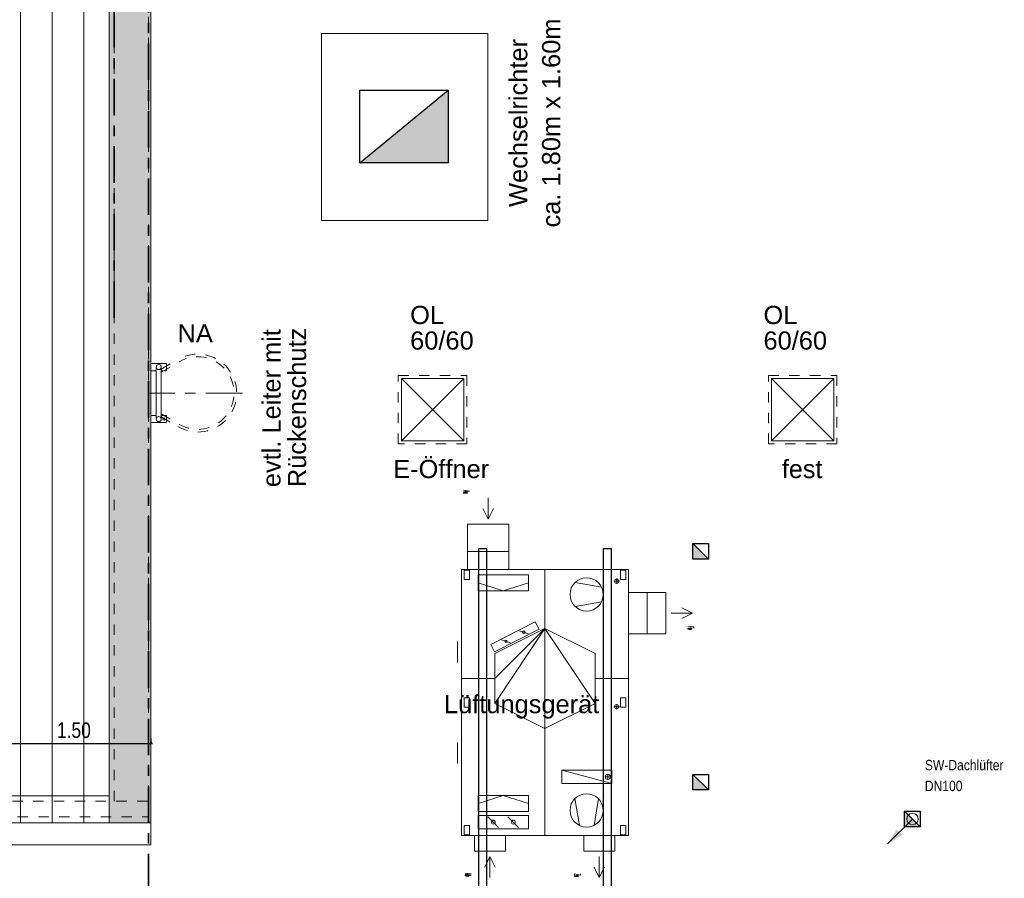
# Model space of a CAD drawing. Header units: metres. Extents: x 1308.3 to 1399.2, y -42.5 to -7.5.
# Tile 17 of 22: x 1360.2 to 1369.7, y -30.9 to -22.6. Entities that reach past the tile are written whole.
import ezdxf

# ---------------------------------------------------------------- set-up
doc = ezdxf.new("R2010")
doc.units = ezdxf.units.M
doc.header["$PDMODE"] = 65
for name, pattern in [('AUSGEZOGEN', [0]), ('PUNKT2_S9', [0.0015, 0, -0.0015]), ('STRICHPUNKT2_S5', [0.5, 0.35, -0.05, 0.05, -0.05]), ('VERDECKT2_S2', [0.15, 0.1, -0.05])]:
    doc.linetypes.add(name, pattern=pattern)
for name, color, linetype, lineweight in [('XR$2$Achsen', 4, 'AUSGEZOGEN', 13), ('XR$2$Ansicht', 1, 'AUSGEZOGEN', 50), ('XR$2$Dach', 3, 'AUSGEZOGEN', 18), ('XR$2$S_SW', 7, 'AUSGEZOGEN', 13), ('XR$2$Text 1_100', 3, 'AUSGEZOGEN', 18), ('XR$2$Treppe', 4, 'AUSGEZOGEN', 13), ('XR$2$Türen', 3, 'AUSGEZOGEN', 18), ('XR$2$ZR_Lüftung', 75, 'AUSGEZOGEN', 13), ('XR$2$ZR_Lüftung_AU-FO', 96, 'AUSGEZOGEN', 13), ('XR$3$Dach', 3, 'AUSGEZOGEN', 18), ('XR$3$Möblierung', 4, 'AUSGEZOGEN', 13), ('XR$3$Text 1_100', 3, 'AUSGEZOGEN', 18), ('XR$4$Ansicht', 1, 'AUSGEZOGEN', 50), ('XR$4$Möblierung', 4, 'AUSGEZOGEN', 13), ('XR$5$Türen', 3, 'AUSGEZOGEN', 18), ('XR$6$Maßlinie 1_50', 7, 'AUSGEZOGEN', 25), ('XR$7$ANSCHLUSSSTUTZEN', 7, 'AUSGEZOGEN', 13), ('XR$7$BESCHREIBUNGEN', 7, 'AUSGEZOGEN', 13), ('XR$7$DETAILS', 7, 'AUSGEZOGEN', 13), ('XR$7$EIGENE_EINRICHTUNG', 7, 'AUSGEZOGEN', 13), ('XR$7$ZR_Lüftung', 75, 'AUSGEZOGEN', 13), ('XR$7$ZR_Lüftung_AU-FO', 96, 'AUSGEZOGEN', 13), ('XR$7$ZR_Objekte_1', 30, 'AUSGEZOGEN', 13)]:
    doc.layers.add(name, color=color, linetype=linetype, lineweight=lineweight)
doc.styles.add('ARIAL', font='arial.ttf')
doc.styles.add('TXT', font='txt_____.ttf')
doc.dimstyles.new('DIMSTYLE_7', dxfattribs={"dimtxt": 0.15, "dimasz": 0.03, "dimexe": 0, "dimexo": 0, "dimgap": 0.075, "dimtad": 2, "dimrnd": 0.005, "dimzin": 4, "dimdsep": 46, "dimtxsty": 'ARIAL', "dimblk1": 'ALL_ML_STRICH', "dimblk2": 'ALL_ML_STRICH', "dimsah": 1, "dimcen": 0, "dimclrd": 3, "dimclre": 3, "dimclrt": 3, "dimadec": 0, "dimazin": 0, "dimtfac": 1, "dimtdec": 0, "dimtix": 1, "dimtmove": 2, "dimatfit": 3, "dimfxl": 0, "dimtzin": 0, "dimlwd": 0, "dimlwe": 25, "dimarcsym": 0})

# ---------------------------------------------------------------- blocks, each defined once
blk = doc.blocks.new('A$C26BD3784')
at = {"layer": 'XR$2$S_SW', "transparency": 33554687}
blk.add_hatch(color=7, dxfattribs=at).paths.add_polyline_path([(-0.00383, 0.00003), (-0.00613, -0.00359), (-0.00243, -0.00143)])
blk.add_line((-0.00002, 0.00252), (-0.00613, -0.00359), dxfattribs=at)
blk.add_circle((-0.00002, 0.00252), 0.0014, dxfattribs=at)
blk = doc.blocks.new('ALL_ML_STRICH')
at = {"color": 0, "linetype": 'ByBlock', "lineweight": -2}
for p, q in [((-1, 0), (0.5, 0)), ((-0.3, -0.3), (0.3, 0.3)), ((0, -0.5), (0, 0.5))]:
    blk.add_line(p, q, dxfattribs=at)
blk = doc.blocks.new('*D159')
at = {"layer": 'DEFPOINTS', "color": 3, "linetype": 'AUSGEZOGEN', "lineweight": 25, "transparency": 33554687}
for p in [(1360.0033, -28.8282), (1361.5033, -29.082), (1360.0033, -29.5643)]:
    blk.add_point(p, dxfattribs=at)
at = {"layer": 'XR$6$Maßlinie 1_50', "color": 3, "linetype": 'AUSGEZOGEN', "lineweight": -2, "transparency": 33554687}
for p, q in [((1360.0033, -29.5143), (1360.0033, -29.5643)), ((1361.5033, -29.5143), (1361.5033, -29.5643)), ((1360.0033, -29.5643), (1361.5033, -29.5643))]:
    blk.add_line(p, q, dxfattribs=at)
at = {"layer": 'XR$6$Maßlinie 1_50', "color": 3, "linetype": 'AUSGEZOGEN', "lineweight": 25, "transparency": 33554687, "xscale": 0.03000000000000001, "yscale": 0.03000000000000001, "zscale": 0.03000000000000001, "rotation": 180}
blk.add_blockref('ALL_ML_STRICH', (1360.0033, -29.5643), dxfattribs=at)
at = {"layer": 'XR$6$Maßlinie 1_50', "color": 3, "linetype": 'AUSGEZOGEN', "lineweight": 25, "transparency": 33554687, "xscale": 0.03000000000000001, "yscale": 0.03000000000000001, "zscale": 0.03000000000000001}
blk.add_blockref('ALL_ML_STRICH', (1361.5033, -29.5643), dxfattribs=at)
at = {"layer": 'XR$6$Maßlinie 1_50', "color": 3, "linetype": 'AUSGEZOGEN', "lineweight": 25, "transparency": 33554687, "insert": (1360.7622, -29.4367), "char_height": 0.15, "width": 0.48, "attachment_point": 5, "style": 'ARIAL'}
blk.add_mtext('\\W0.80;\\A1;{\\A1;{1.50\\H0.099000;\\S^ ;}}', dxfattribs=at)
blk = doc.blocks.new('GERAT_2-25929-338452_M')
at = {"layer": 'XR$7$ANSCHLUSSSTUTZEN', "transparency": 33554687}
for p, q in [((5.588, 40.767), (5.588, 49.911)), ((5.588, 49.911), (15.748, 49.911)), ((15.748, 40.767), (15.748, 49.911)), ((5.588, 40.767), (5.588, 45.339)), ((15.748, 40.767), (15.748, 45.339)), ((0, 11.557), (-4.4196, 11.557)), ((0, 1.397), (-4.4196, 1.397))]:
    blk.add_line(p, q, dxfattribs=at)
for points in [[(5.588, 40.767), (5.588, 49.911), (5.588, 45.339)], [(5.588, 40.767), (5.588, 49.911), (15.748, 49.911), (15.748, 40.767)], [(5.588, 49.911), (5.588, 45.339), (15.748, 45.339), (15.748, 49.911)], [(15.748, 40.767), (15.748, 49.911), (15.748, 45.339)], [(5.588, 45.339), (5.588, 40.767), (15.748, 40.767), (15.748, 45.339)], [(65.024, 37.465), (68.834, 37.465), (68.834, 29.845), (65.024, 29.845)], [(0, 11.557), (-4.4196, 11.557), (-11.049, 11.557)], [(-4.4196, 1.397), (-11.049, 1.397), (-11.049, 11.557), (-4.4196, 11.557)], [(-11.049, 1.397), (0, 1.397), (0, 11.557), (-11.049, 11.557)], [(65.024, 10.7442), (68.834, 10.7442), (68.834, 3.1242), (65.024, 3.1242)], [(0, 1.397), (-4.4196, 1.397), (-11.049, 1.397)]]:
    blk.add_3dface(points, dxfattribs=at)
at = {"layer": 'XR$7$DETAILS', "transparency": 33554687}
for p, q in [((26.6446, 40.767), (26.6446, 32.6136)), ((49.0728, 24.4602), (52.324, 36.6776)), ((50.6984, 35.2552), (50.6984, 36.1696)), ((3.2004, 27.7114), (4.318, 34.2392)), ((9.017, 27.7114), (7.8994, 34.2392)), ((50.2412, 35.7124), (51.1556, 35.7124)), ((56.0324, 33.4772), (62.5602, 32.3596)), ((56.0324, 27.6606), (62.5602, 28.7782)), ((0, 20.3708), (14.4272, 20.3708)), ((65.024, 20.3708), (38.8874, 20.3708)), ((3.2512, 16.3068), (5.1816, 10.1854)), ((14.986, 14.1224), (15.6972, 16.3068)), ((57.2008, 16.3068), (55.2704, 10.1854)), ((60.452, 11.3284), (63.0682, 13.9192)), ((3.2512, 4.064), (5.1816, 10.1854)), ((17.2212, 9.7536), (17.9324, 11.938)), ((57.2008, 4.064), (55.2704, 10.1854)), ((26.6446, 0), (26.6446, 8.1534)), ((60.452, 6.4262), (63.0682, 9.0424))]:
    blk.add_line(p, q, dxfattribs=at)
for centre, radius in [((50.6984, 35.7124), 0.635), ((6.096, 30.5562), 4.064), ((58.9026, 30.5562), 4.064), ((15.3416, 15.2146), 0.3048), ((61.7728, 12.6238), 0.4826), ((17.5768, 10.8458), 0.3048), ((61.7728, 7.7216), 0.4826)]:
    blk.add_circle(centre, radius, dxfattribs=at)
for points in [[(49.0728, 24.4602), (49.0728, 36.6776), (52.324, 36.6776), (52.324, 24.4602)], [(14.4272, 20.3708), (20.5232, 32.6136), (32.766, 32.6136)], [(14.4272, 20.3708), (32.766, 32.6136), (38.8874, 20.3708)], [(14.4272, 20.3708), (38.8874, 20.3708), (32.766, 8.1534)], [(14.4272, 20.3708), (32.766, 8.1534), (26.6446, 8.1534)], [(14.4272, 20.3708), (26.6446, 8.1534), (20.5232, 8.1534)], [(18.3134, 7.112), (12.7762, 18.0086), (14.5796, 18.9484), (20.1422, 8.0518)], [(1.2954, 4.064), (1.2954, 16.3068), (5.1816, 16.3068), (5.1816, 4.064)], [(59.1566, 16.3068), (59.1566, 4.064), (55.2704, 4.064), (55.2704, 16.3068)], [(60.1472, 4.064), (60.1472, 16.3068), (63.3984, 16.3068), (63.3984, 4.064)]]:
    blk.add_3dface(points, dxfattribs=at)
at = {"layer": 'XR$7$EIGENE_EINRICHTUNG', "transparency": 33554687}
for p, q in [((10.668, 56.4134), (9.3726, 53.8226)), ((10.668, 51.2318), (10.668, 56.4134)), ((10.668, 56.4134), (11.9634, 53.8226)), ((0, 0), (0, 40.767)), ((0, 40.767), (65.024, 40.767)), ((2.8702, 37.2364), (2.8702, 38.5572)), ((33.5534, 37.2364), (33.5534, 38.5572)), ((65.024, 40.767), (65.024, 0)), ((2.2098, 37.8968), (3.5306, 37.8968)), ((32.893, 37.8968), (34.2138, 37.8968)), ((75.3364, 33.655), (72.7456, 34.9504)), ((70.1548, 33.655), (75.3364, 33.655)), ((75.3364, 33.655), (72.7456, 32.3596)), ((-12.319, 6.477), (-14.9098, 7.7724)), ((70.1548, 6.9342), (72.7456, 8.2296)), ((-12.319, 6.477), (-17.5006, 6.477)), ((-12.319, 6.477), (-14.9098, 5.1816)), ((70.1548, 6.9342), (75.3364, 6.9342)), ((70.1548, 6.9342), (72.7456, 5.6388)), ((0, 0), (65.024, 0)), ((17.6276, -1.016), (22.7076, -1.016)), ((42.3164, -1.016), (47.3964, -1.016))]:
    blk.add_line(p, q, dxfattribs=at)
for centre in [(2.8702, 37.8968), (33.5534, 37.8968)]:
    blk.add_circle(centre, 0.508, dxfattribs=at)
for points in [[(0, 0), (0, 40.767), (65.024, 40.767), (65.024, 0)], [(0, 0), (0, 40.767), (65.024, 40.767), (65.024, 0)], [(0.127, 38.862), (0.127, 40.132), (2.413, 40.132), (2.413, 38.862)], [(31.369, 38.862), (31.369, 40.132), (33.655, 40.132), (33.655, 38.862)], [(62.611, 38.862), (62.611, 40.132), (64.897, 40.132), (64.897, 38.862)], [(0.127, 0.635), (0.127, 1.905), (2.413, 1.905), (2.413, 0.635)], [(31.369, 0.635), (31.369, 1.905), (33.655, 1.905), (33.655, 0.635)], [(62.611, 0.635), (62.611, 1.905), (64.897, 1.905), (64.897, 0.635)]]:
    blk.add_3dface(points, dxfattribs=at)
at = {"layer": 'XR$7$BESCHREIBUNGEN', "transparency": 33554687, "char_height": 1.4605, "attachment_point": 7, "style": 'TXT'}
for s, insert, width in [('\\W0.27;Fo', (13.97, 55.2958), 1.094164), ('\\W0.29;Zu', (74.3204, 27.6098), 1.182582), ('\\W0.30;Ab', (74.2188, 0.889), 1.21265), ('\\W0.30;Au', (-19.3802, 0.4318), 1.21265)]:
    blk.add_mtext(s, dxfattribs=dict(at, insert=insert, width=width))

msp = doc.modelspace()

# ---------------------------------------------------------------- hatches: boundary and pattern name
at = {"linetype": 'AUSGEZOGEN', "lineweight": 25, "transparency": 33554687}
msp.add_hatch(color=250, dxfattribs=at).paths.add_polyline_path([(1364.3648, -23.9757), (1364.3648, -23.2757), (1363.5148, -23.9757)])
at = {"layer": 'XR$3$Möblierung', "linetype": 'AUSGEZOGEN', "lineweight": 25, "transparency": 33554687}
for points in [[(1366.7188, -27.64), (1366.7188, -27.79), (1366.8688, -27.79)], [(1366.7188, -29.8611), (1366.7188, -30.0111), (1366.8688, -30.0111)], [(1368.7561, -30.2155), (1368.7561, -30.3655), (1368.9061, -30.3655)]]:
    msp.add_hatch(color=250, dxfattribs=at).paths.add_polyline_path(points)
at = {"layer": 'XR$4$Möblierung', "linetype": 'AUSGEZOGEN', "lineweight": 13, "transparency": 33554687}
msp.add_hatch(color=254, dxfattribs=at).paths.add_polyline_path([(1361.5033, -30.3282), (1361.5033, -15.6095), (1342.5968, -15.6095), (1342.5968, -30.3282), (1342.9241, -30.3282), (1342.9241, -15.9296), (1361.1001, -15.9296), (1361.1001, -30.3282)])

# ---------------------------------------------------------------- linework, layer by layer
at = {"layer": 'XR$2$Achsen', "color": 35, "linetype": 'STRICHPUNKT2_S5', "lineweight": 35, "transparency": 33554687}
for p, q in [((1361.1501, -13.4154), (1361.1501, -25.4879)), ((1361.4801, -13.7264), (1361.4801, -37.1374))]:
    msp.add_line(p, q, dxfattribs=at)
at = {"layer": 'XR$2$Achsen', "color": 52, "linetype": 'STRICHPUNKT2_S5', "lineweight": 13, "transparency": 33554687}
msp.add_line((1362.3833, -26.1905), (1361.4933, -26.1905), dxfattribs=at)
at = {"layer": 'XR$2$Ansicht', "color": 4, "linetype": 'VERDECKT2_S2', "lineweight": 13, "transparency": 33554687}
for p, q in [((1361.1501, -30.1182), (1361.1501, -15.6682)), ((1361.4801, -30.2682), (1361.4801, -15.6682)), ((1342.7701, -30.1182), (1361.4801, -30.1182)), ((1342.6201, -30.2682), (1361.4801, -30.2682))]:
    msp.add_line(p, q, dxfattribs=at)
at = {"layer": 'XR$2$Ansicht', "color": 4, "linetype": 'AUSGEZOGEN', "lineweight": 13, "transparency": 33554687}
for p, q in [((1342.5968, -30.3282), (1361.5033, -30.3282)), ((1342.5968, -30.5382), (1361.5033, -30.5382))]:
    msp.add_line(p, q, dxfattribs=at)
at = {"layer": 'XR$2$Dach', "color": 4, "linetype": 'AUSGEZOGEN', "lineweight": 13, "transparency": 33554687}
for p, q in [((1363.9141, -26.0507), (1364.5141, -26.6507)), ((1363.9141, -26.6507), (1364.5141, -26.0507)), ((1367.4749, -26.0507), (1368.0749, -26.6507)), ((1367.4749, -26.6507), (1368.0749, -26.0507))]:
    msp.add_line(p, q, dxfattribs=at)
at = {"layer": 'XR$2$Dach', "color": 4, "linetype": 'VERDECKT2_S2', "lineweight": 13, "transparency": 33554687}
for points in [[(1363.8841, -26.0207), (1364.5441, -26.0207), (1364.5441, -26.6807), (1363.8841, -26.6807), (1363.8841, -26.0207)], [(1367.4449, -26.0207), (1368.1049, -26.0207), (1368.1049, -26.6807), (1367.4449, -26.6807), (1367.4449, -26.0207)]]:
    msp.add_lwpolyline(points, close=True, dxfattribs=at)
at = {"layer": 'XR$2$Dach', "color": 4, "linetype": 'AUSGEZOGEN', "lineweight": 13, "transparency": 33554687}
for points in [[(1363.9141, -26.0507), (1364.5141, -26.0507), (1364.5141, -26.6507), (1363.9141, -26.6507), (1363.9141, -26.0507)], [(1367.4749, -26.0507), (1368.0749, -26.0507), (1368.0749, -26.6507), (1367.4749, -26.6507), (1367.4749, -26.0507)]]:
    msp.add_lwpolyline(points, close=True, dxfattribs=at)
at = {"layer": 'XR$2$Treppe', "color": 4, "linetype": 'AUSGEZOGEN', "lineweight": 13, "transparency": 33554687}
for p, q in [((1361.6533, -25.9055), (1361.5033, -25.9055)), ((1361.5033, -25.9055), (1361.5033, -25.9755)), ((1361.5533, -26.4331), (1361.5533, -25.9478)), ((1361.5533, -25.9478), (1361.5553, -25.9478)), ((1361.6013, -25.9478), (1361.6033, -25.9478)), ((1361.6033, -26.4331), (1361.6033, -25.9478)), ((1361.6533, -25.9755), (1361.6533, -25.9055)), ((1361.5033, -25.9755), (1361.5533, -25.9755)), ((1361.6033, -25.9615), (1361.616, -25.983)), ((1361.6033, -25.9755), (1361.6533, -25.9755)), ((1361.5533, -26.4055), (1361.5033, -26.4055)), ((1361.5033, -26.4055), (1361.5033, -26.4755)), ((1361.5553, -26.4331), (1361.5533, -26.4331)), ((1361.6033, -26.4331), (1361.6013, -26.4331)), ((1361.6033, -26.4195), (1361.616, -26.398)), ((1361.6533, -26.4055), (1361.6033, -26.4055)), ((1361.6533, -26.4755), (1361.6533, -26.4055)), ((1361.5033, -26.4755), (1361.6533, -26.4755))]:
    msp.add_line(p, q, dxfattribs=at)
at = {"layer": 'XR$2$Treppe', "color": 4, "linetype": 'VERDECKT2_S2', "lineweight": 13, "transparency": 33554687}
for p, q in [((1361.6033, -25.9615), (1361.7629, -25.8674)), ((1361.6033, -25.9905), (1361.7756, -25.8889)), ((1361.6033, -26.3905), (1361.7756, -26.492)), ((1361.6033, -26.4195), (1361.7629, -26.5136))]:
    msp.add_line(p, q, dxfattribs=at)
at = {"layer": 'XR$2$Treppe', "color": 4, "linetype": 'AUSGEZOGEN', "lineweight": 13, "transparency": 33554687}
for points in [[(1361.6193, -26.4353), (1361.6194, -26.4353), (1361.6194, -26.4352), (1361.6195, -26.4352), (1361.6195, -26.4352), (1361.6196, -26.4352), (1361.6196, -26.4351), (1361.6196, -26.4351), (1361.6197, -26.4351), (1361.6197, -26.4351), (1361.6198, -26.435), (1361.6198, -26.435), (1361.6198, -26.435), (1361.6199, -26.435), (1361.6199, -26.4349), (1361.62, -26.4349), (1361.62, -26.4349), (1361.6201, -26.4349), (1361.6201, -26.4349), (1361.6201, -26.4348), (1361.6202, -26.4348), (1361.6202, -26.4348), (1361.6203, -26.4348), (1361.6203, -26.4347), (1361.6203, -26.4347), (1361.6204, -26.4347), (1361.6204, -26.4347), (1361.6205, -26.4346), (1361.6205, -26.4346), (1361.6205, -26.4346), (1361.6206, -26.4346), (1361.6207, -26.4345), (1361.6209, -26.4344), (1361.621, -26.4343), (1361.6212, -26.4342), (1361.6213, -26.4341), (1361.6215, -26.434), (1361.6216, -26.434), (1361.6218, -26.4339), (1361.6219, -26.4338), (1361.6221, -26.4337), (1361.6222, -26.4336), (1361.6224, -26.4335), (1361.6225, -26.4335), (1361.6226, -26.4334), (1361.6228, -26.4333), (1361.6229, -26.4332), (1361.6231, -26.4331), (1361.6232, -26.4331), (1361.6233, -26.433), (1361.6235, -26.4329), (1361.6236, -26.4328), (1361.6238, -26.4327), (1361.6239, -26.4327), (1361.624, -26.4326), (1361.6242, -26.4325), (1361.6243, -26.4324), (1361.6245, -26.4323), (1361.6246, -26.4323), (1361.6247, -26.4322), (1361.6249, -26.4321), (1361.625, -26.432), (1361.6251, -26.432), (1361.6252, -26.4319), (1361.6253, -26.4318), (1361.6254, -26.4318), (1361.6255, -26.4317), (1361.6256, -26.4317), (1361.6257, -26.4316), (1361.6258, -26.4315), (1361.6259, -26.4315), (1361.6261, -26.4314), (1361.6262, -26.4313), (1361.6263, -26.4313), (1361.6264, -26.4312), (1361.6265, -26.4311), (1361.6266, -26.4311), (1361.6267, -26.431), (1361.6269, -26.4309), (1361.627, -26.4309), (1361.6271, -26.4308), (1361.6272, -26.4307), (1361.6273, -26.4307), (1361.6274, -26.4306), (1361.6276, -26.4305), (1361.6277, -26.4305), (1361.6278, -26.4304), (1361.6279, -26.4303), (1361.6281, -26.4302), (1361.6282, -26.4302), (1361.6283, -26.4301)], [(1361.6283, -26.4301), (1361.6284, -26.4301), (1361.6284, -26.4301), (1361.6285, -26.4302), (1361.6285, -26.4302), (1361.6286, -26.4302), (1361.6286, -26.4302), (1361.6286, -26.4303), (1361.6287, -26.4303), (1361.6287, -26.4303), (1361.6288, -26.4303), (1361.6288, -26.4304), (1361.6288, -26.4304), (1361.6289, -26.4304), (1361.6289, -26.4304), (1361.629, -26.4305), (1361.629, -26.4305), (1361.6291, -26.4305), (1361.6291, -26.4305), (1361.6291, -26.4306), (1361.6292, -26.4306), (1361.6292, -26.4306), (1361.6293, -26.4306), (1361.6293, -26.4307), (1361.6293, -26.4307), (1361.6294, -26.4307), (1361.6294, -26.4307), (1361.6295, -26.4307), (1361.6295, -26.4308), (1361.6295, -26.4308), (1361.6296, -26.4308), (1361.6297, -26.4309), (1361.6299, -26.431), (1361.63, -26.4311), (1361.6302, -26.4312), (1361.6303, -26.4313), (1361.6305, -26.4313), (1361.6306, -26.4314), (1361.6308, -26.4315), (1361.6309, -26.4316), (1361.6311, -26.4317), (1361.6312, -26.4318), (1361.6314, -26.4318), (1361.6315, -26.4319), (1361.6316, -26.432), (1361.6318, -26.4321), (1361.6319, -26.4322), (1361.6321, -26.4323), (1361.6322, -26.4323), (1361.6323, -26.4324), (1361.6325, -26.4325), (1361.6326, -26.4326), (1361.6328, -26.4327), (1361.6329, -26.4327), (1361.633, -26.4328), (1361.6332, -26.4329), (1361.6333, -26.433), (1361.6335, -26.4331), (1361.6336, -26.4331), (1361.6337, -26.4332), (1361.6339, -26.4333), (1361.634, -26.4334), (1361.6341, -26.4334), (1361.6342, -26.4335), (1361.6343, -26.4335), (1361.6344, -26.4336), (1361.6345, -26.4337), (1361.6346, -26.4337), (1361.6347, -26.4338), (1361.6348, -26.4339), (1361.6349, -26.4339), (1361.6351, -26.434), (1361.6352, -26.434), (1361.6353, -26.4341), (1361.6354, -26.4342), (1361.6355, -26.4342), (1361.6356, -26.4343), (1361.6357, -26.4344), (1361.6359, -26.4344), (1361.636, -26.4345), (1361.6361, -26.4346), (1361.6362, -26.4346), (1361.6363, -26.4347), (1361.6364, -26.4348), (1361.6366, -26.4349), (1361.6367, -26.4349), (1361.6368, -26.435), (1361.6369, -26.4351), (1361.6371, -26.4351), (1361.6372, -26.4352), (1361.6373, -26.4353)], [(1361.6193, -26.4457), (1361.6193, -26.4456), (1361.6193, -26.4456), (1361.6193, -26.4455), (1361.6193, -26.4455), (1361.6193, -26.4454), (1361.6193, -26.4454), (1361.6193, -26.4453), (1361.6193, -26.4453), (1361.6193, -26.4452), (1361.6193, -26.4452), (1361.6193, -26.4451), (1361.6193, -26.4451), (1361.6193, -26.445), (1361.6193, -26.445), (1361.6193, -26.4449), (1361.6193, -26.4449), (1361.6193, -26.4448), (1361.6193, -26.4448), (1361.6193, -26.4448), (1361.6193, -26.4447), (1361.6193, -26.4447), (1361.6193, -26.4446), (1361.6193, -26.4446), (1361.6193, -26.4445), (1361.6193, -26.4445), (1361.6193, -26.4444), (1361.6193, -26.4444), (1361.6193, -26.4443), (1361.6193, -26.4443), (1361.6193, -26.4442), (1361.6193, -26.4441), (1361.6193, -26.4439), (1361.6193, -26.4437), (1361.6193, -26.4435), (1361.6193, -26.4434), (1361.6193, -26.4432), (1361.6193, -26.443), (1361.6193, -26.4428), (1361.6193, -26.4427), (1361.6193, -26.4425), (1361.6193, -26.4423), (1361.6193, -26.4422), (1361.6193, -26.442), (1361.6193, -26.4419), (1361.6193, -26.4417), (1361.6193, -26.4415), (1361.6193, -26.4414), (1361.6193, -26.4412), (1361.6193, -26.4411), (1361.6193, -26.4409), (1361.6193, -26.4407), (1361.6193, -26.4406), (1361.6193, -26.4404), (1361.6193, -26.4403), (1361.6193, -26.4401), (1361.6193, -26.4399), (1361.6193, -26.4398), (1361.6193, -26.4396), (1361.6193, -26.4394), (1361.6193, -26.4393), (1361.6193, -26.4392), (1361.6193, -26.439), (1361.6193, -26.4389), (1361.6193, -26.4388), (1361.6193, -26.4387), (1361.6193, -26.4385), (1361.6193, -26.4384), (1361.6193, -26.4383), (1361.6193, -26.4382), (1361.6193, -26.438), (1361.6193, -26.4379), (1361.6193, -26.4378), (1361.6193, -26.4377), (1361.6193, -26.4375), (1361.6193, -26.4374), (1361.6193, -26.4373), (1361.6193, -26.4371), (1361.6193, -26.437), (1361.6193, -26.4369), (1361.6193, -26.4367), (1361.6193, -26.4366), (1361.6193, -26.4365), (1361.6193, -26.4363), (1361.6193, -26.4362), (1361.6193, -26.436), (1361.6193, -26.4359), (1361.6193, -26.4357), (1361.6193, -26.4356), (1361.6193, -26.4354), (1361.6193, -26.4353)], [(1361.6283, -26.4509), (1361.628, -26.4507), (1361.6277, -26.4505), (1361.6274, -26.4504), (1361.6271, -26.4502), (1361.6268, -26.45), (1361.6265, -26.4498), (1361.6262, -26.4497), (1361.6259, -26.4495), (1361.6256, -26.4493), (1361.6253, -26.4491), (1361.625, -26.449), (1361.6247, -26.4488), (1361.6244, -26.4486), (1361.6241, -26.4485), (1361.6238, -26.4483), (1361.6235, -26.4481), (1361.6232, -26.4479), (1361.6229, -26.4478), (1361.6226, -26.4476), (1361.6223, -26.4474), (1361.622, -26.4472), (1361.6217, -26.4471), (1361.6214, -26.4469), (1361.6211, -26.4467), (1361.6208, -26.4466), (1361.6205, -26.4464), (1361.6202, -26.4462), (1361.6199, -26.446), (1361.6196, -26.4459), (1361.6193, -26.4457)], [(1361.6373, -26.4457), (1361.6373, -26.4457), (1361.6372, -26.4457), (1361.6372, -26.4458), (1361.6372, -26.4458), (1361.6371, -26.4458), (1361.6371, -26.4458), (1361.637, -26.4459), (1361.637, -26.4459), (1361.6369, -26.4459), (1361.6369, -26.4459), (1361.6369, -26.446), (1361.6368, -26.446), (1361.6368, -26.446), (1361.6367, -26.446), (1361.6367, -26.4461), (1361.6367, -26.4461), (1361.6366, -26.4461), (1361.6366, -26.4461), (1361.6365, -26.4462), (1361.6365, -26.4462), (1361.6364, -26.4462), (1361.6364, -26.4462), (1361.6364, -26.4462), (1361.6363, -26.4463), (1361.6363, -26.4463), (1361.6362, -26.4463), (1361.6362, -26.4463), (1361.6362, -26.4464), (1361.6361, -26.4464), (1361.6361, -26.4464), (1361.6359, -26.4465), (1361.6358, -26.4466), (1361.6356, -26.4467), (1361.6355, -26.4468), (1361.6353, -26.4468), (1361.6352, -26.4469), (1361.635, -26.447), (1361.6349, -26.4471), (1361.6347, -26.4472), (1361.6346, -26.4473), (1361.6344, -26.4474), (1361.6343, -26.4474), (1361.6342, -26.4475), (1361.634, -26.4476), (1361.6339, -26.4477), (1361.6337, -26.4478), (1361.6336, -26.4478), (1361.6335, -26.4479), (1361.6333, -26.448), (1361.6332, -26.4481), (1361.633, -26.4482), (1361.6329, -26.4482), (1361.6328, -26.4483), (1361.6326, -26.4484), (1361.6325, -26.4485), (1361.6324, -26.4486), (1361.6322, -26.4486), (1361.6321, -26.4487), (1361.6319, -26.4488), (1361.6318, -26.4489), (1361.6317, -26.4489), (1361.6316, -26.449), (1361.6315, -26.4491), (1361.6314, -26.4491), (1361.6313, -26.4492), (1361.6312, -26.4493), (1361.631, -26.4493), (1361.6309, -26.4494), (1361.6308, -26.4494), (1361.6307, -26.4495), (1361.6306, -26.4496), (1361.6305, -26.4496), (1361.6304, -26.4497), (1361.6303, -26.4498), (1361.6302, -26.4498), (1361.63, -26.4499), (1361.6299, -26.45), (1361.6298, -26.45), (1361.6297, -26.4501), (1361.6296, -26.4502), (1361.6295, -26.4502), (1361.6293, -26.4503), (1361.6292, -26.4504), (1361.6291, -26.4504), (1361.629, -26.4505), (1361.6288, -26.4506), (1361.6287, -26.4507), (1361.6286, -26.4507), (1361.6285, -26.4508), (1361.6283, -26.4509)], [(1361.6373, -26.4353), (1361.6373, -26.4353), (1361.6373, -26.4354), (1361.6373, -26.4354), (1361.6373, -26.4355), (1361.6373, -26.4355), (1361.6373, -26.4356), (1361.6373, -26.4356), (1361.6373, -26.4357), (1361.6373, -26.4357), (1361.6373, -26.4358), (1361.6373, -26.4358), (1361.6373, -26.4359), (1361.6373, -26.4359), (1361.6373, -26.436), (1361.6373, -26.436), (1361.6373, -26.4361), (1361.6373, -26.4361), (1361.6373, -26.4362), (1361.6373, -26.4362), (1361.6373, -26.4363), (1361.6373, -26.4363), (1361.6373, -26.4364), (1361.6373, -26.4364), (1361.6373, -26.4365), (1361.6373, -26.4365), (1361.6373, -26.4366), (1361.6373, -26.4366), (1361.6373, -26.4366), (1361.6373, -26.4367), (1361.6373, -26.4367), (1361.6373, -26.4369), (1361.6373, -26.4371), (1361.6373, -26.4373), (1361.6373, -26.4374), (1361.6373, -26.4376), (1361.6373, -26.4378), (1361.6373, -26.438), (1361.6373, -26.4381), (1361.6373, -26.4383), (1361.6373, -26.4385), (1361.6373, -26.4386), (1361.6373, -26.4388), (1361.6373, -26.439), (1361.6373, -26.4391), (1361.6373, -26.4393), (1361.6373, -26.4394), (1361.6373, -26.4396), (1361.6373, -26.4398), (1361.6373, -26.4399), (1361.6373, -26.4401), (1361.6373, -26.4402), (1361.6373, -26.4404), (1361.6373, -26.4406), (1361.6373, -26.4407), (1361.6373, -26.4409), (1361.6373, -26.441), (1361.6373, -26.4412), (1361.6373, -26.4414), (1361.6373, -26.4415), (1361.6373, -26.4417), (1361.6373, -26.4418), (1361.6373, -26.4419), (1361.6373, -26.4421), (1361.6373, -26.4422), (1361.6373, -26.4423), (1361.6373, -26.4424), (1361.6373, -26.4426), (1361.6373, -26.4427), (1361.6373, -26.4428), (1361.6373, -26.4429), (1361.6373, -26.4431), (1361.6373, -26.4432), (1361.6373, -26.4433), (1361.6373, -26.4434), (1361.6373, -26.4436), (1361.6373, -26.4437), (1361.6373, -26.4438), (1361.6373, -26.444), (1361.6373, -26.4441), (1361.6373, -26.4442), (1361.6373, -26.4444), (1361.6373, -26.4445), (1361.6373, -26.4447), (1361.6373, -26.4448), (1361.6373, -26.4449), (1361.6373, -26.4451), (1361.6373, -26.4452), (1361.6373, -26.4454), (1361.6373, -26.4455), (1361.6373, -26.4457)]]:
    msp.add_lwpolyline(points, dxfattribs=at)
at = {"layer": 'XR$2$Treppe', "color": 4, "linetype": 'VERDECKT2_S2', "lineweight": 13, "transparency": 33554687}
for radius in [0.375, 0.35]:
    msp.add_arc((1361.9533, -26.1905), radius, 239.48976, 120.51024, dxfattribs=at)
at = {"layer": 'XR$2$Treppe', "color": 4, "linetype": 'AUSGEZOGEN', "lineweight": 13, "transparency": 33554687}
for centre in [(1361.5783, -25.9405), (1361.5783, -26.4405)]:
    msp.add_ellipse(centre, major_axis=(0, -0.0242), ratio=0.999977, dxfattribs=at)
at = {"layer": 'XR$2$Türen', "color": 3, "linetype": 'AUSGEZOGEN', "lineweight": 13, "transparency": 33554687}
for p, q in [((1361.5033, -15.6095), (1361.5033, -30.5382)), ((1361.1001, -15.9296), (1361.1021, -30.3282))]:
    msp.add_line(p, q, dxfattribs=at)
at = {"layer": 'XR$2$Türen', "color": 35, "linetype": 'PUNKT2_S9', "lineweight": 13, "transparency": 33554687}
msp.add_line((1361.1001, -15.8682), (1361.1001, -30.3182), dxfattribs=at)
at = {"layer": 'XR$2$ZR_Lüftung', "color": 7, "linetype": 'AUSGEZOGEN', "lineweight": 13, "transparency": 33554687}
msp.add_lwpolyline([(1363.1448, -22.728), (1364.7448, -22.728), (1364.7448, -24.528), (1363.1448, -24.528), (1363.1448, -22.728)], close=True, dxfattribs=at)
at = {"layer": 'XR$2$ZR_Lüftung_AU-FO', "color": 5, "lineweight": 25, "transparency": 33554687}
msp.add_line((1363.5148, -23.9757), (1364.3648, -23.2757), dxfattribs=at)
msp.add_lwpolyline([(1363.5148, -23.2757), (1364.3648, -23.2757), (1364.3648, -23.9757), (1363.5148, -23.9757), (1363.5148, -23.2757)], close=True, dxfattribs=at)
at = {"layer": 'XR$4$Ansicht', "color": 52, "linetype": 'AUSGEZOGEN', "lineweight": 13, "transparency": 33554687}
for p, q in [((1360.2481, -30.3282), (1360.2481, -15.9296)), ((1360.5531, -30.3282), (1360.5531, -15.9296)), ((1360.8581, -30.3282), (1360.8581, -15.9296))]:
    msp.add_line(p, q, dxfattribs=at)
at = {"layer": 'XR$5$Türen', "color": 35, "linetype": 'AUSGEZOGEN', "lineweight": 13, "transparency": 33554687}
msp.add_line((1342.8201, -30.0682), (1361.1001, -30.0682), dxfattribs=at)
at = {"layer": 'XR$7$ZR_Lüftung_AU-FO', "color": 5, "lineweight": 25, "transparency": 33554687}
for points in [[(1364.6556, -27.6894), (1364.6556, -31.1894), (1364.7356, -31.1894), (1364.7356, -27.6894), (1364.6556, -27.6894)], [(1365.8556, -27.6894), (1365.8556, -31.1894), (1365.9356, -31.1894), (1365.9356, -27.6894), (1365.8556, -27.6894)]]:
    msp.add_lwpolyline(points, close=True, dxfattribs=at)
at = {"layer": 'XR$7$ZR_Objekte_1', "color": 1, "lineweight": 25, "transparency": 33554687}
for points in [[(1366.7188, -27.64), (1366.8688, -27.64), (1366.8688, -27.79), (1366.7188, -27.79), (1366.7188, -27.64), (1366.8688, -27.79)], [(1366.7188, -29.8611), (1366.8688, -29.8611), (1366.8688, -30.0111), (1366.7188, -30.0111), (1366.7188, -29.8611), (1366.8688, -30.0111)], [(1368.7561, -30.2155), (1368.9061, -30.2155), (1368.9061, -30.3655), (1368.7561, -30.3655), (1368.7561, -30.2155), (1368.9061, -30.3655)]]:
    msp.add_lwpolyline(points, dxfattribs=at)

# ---------------------------------------------------------------- block references
at = {"layer": 'XR$2$Dach', "color": 7, "linetype": 'AUSGEZOGEN', "lineweight": 13, "transparency": 33554687, "xscale": 39.37007874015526, "yscale": 39.37007874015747}
msp.add_blockref('A$C26BD3784', (1368.832, -30.3898), dxfattribs=at)
at = {"layer": 'XR$7$ZR_Lüftung', "color": 7, "linetype": 'AUSGEZOGEN', "lineweight": 13, "transparency": 33554687, "xscale": 0.03937007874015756, "yscale": 0.03937007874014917, "zscale": 0.001, "rotation": 270}
msp.add_blockref('GERAT_2-25929-338452_M', (1364.4931, -27.8888), dxfattribs=at)

# ---------------------------------------------------------------- texts
at = {"layer": 'XR$2$Dach', "color": 7, "linetype": 'AUSGEZOGEN', "lineweight": 13, "transparency": 33554687, "insert": (1368.9503, -29.7215), "char_height": 0.1, "width": 0.83343, "attachment_point": 1, "line_spacing_factor": 1.204819, "style": 'ARIAL'}
msp.add_mtext('\\A1;{\\fArial|i0|b0;\\H0.100000;\\W0.833333;\\C7;SW-Dachlüfter }\\P{\\fArial|i0|b0;\\H0.100000;\\W0.833333;\\C7;DN100}\\P', dxfattribs=at)
at = {"layer": 'XR$2$Text 1_100', "color": 7, "linetype": 'AUSGEZOGEN', "lineweight": 25, "transparency": 33554687, "insert": (1362.5756, -27.0963), "char_height": 0.175, "width": 1.680087, "attachment_point": 1, "rotation": 90, "line_spacing_factor": 0.843373, "style": 'ARIAL'}
msp.add_mtext('\\A1;{\\fArial|i0|b0;\\H0.175000;\\W1.000000;\\C7;evtl. Leiter mit }\\P{\\fArial|i0|b0;\\H0.175000;\\W1.000000;\\C7;Rückenschutz}\\P', dxfattribs=at)
at = {"layer": 'XR$2$Treppe', "color": 4, "linetype": 'AUSGEZOGEN', "lineweight": 13, "transparency": 33554687, "insert": (1361.7595, -25.7029), "char_height": 0.175, "width": 0.428571, "attachment_point": 7, "style": 'ARIAL'}
msp.add_mtext('\\W1.00;NA', dxfattribs=at)
at = {"layer": 'XR$3$Dach', "color": 35, "linetype": 'AUSGEZOGEN', "lineweight": 13, "transparency": 33554687, "insert": (1364.9505, -23.5908), "char_height": 0.175, "width": 2.103279, "attachment_point": 2, "rotation": 90, "line_spacing_factor": 1.084337, "style": 'ARIAL'}
msp.add_mtext('\\A1;{\\fArial|i0|b0;\\H0.175000;\\W1.000000;\\C35;Wechselrichter}\\P{\\fArial|i0|b0;\\H0.175000;\\W1.000000;\\C35;ca. 1.80m x 1.60m}\\P', dxfattribs=at)
at = {"layer": 'XR$3$Dach', "color": 35, "linetype": 'AUSGEZOGEN', "lineweight": 13, "transparency": 33554687, "insert": (1365.0707, -29.0969), "char_height": 0.175, "width": 1.656947, "attachment_point": 2, "style": 'ARIAL'}
msp.add_mtext('\\W1.00;Lüftungsgerät ', dxfattribs=at)
at = {"layer": 'XR$3$Text 1_100', "color": 1, "linetype": 'AUSGEZOGEN', "lineweight": 13, "transparency": 33554687, "char_height": 0.175, "width": 0.702435, "attachment_point": 1, "line_spacing_factor": 0.843373, "style": 'ARIAL'}
for insert in [(1363.9978, -25.3512), (1367.3978, -25.3512)]:
    msp.add_mtext('\\A1;{\\fArial|i0|b0;\\H0.175000;\\W1.000000;\\C1;OL}\\P{\\fArial|i0|b0;\\H0.175000;\\W1.000000;\\C1;60/60}\\P', dxfattribs=dict(at, insert=insert))
at = {"layer": 'XR$3$Text 1_100', "color": 1, "linetype": 'AUSGEZOGEN', "lineweight": 13, "transparency": 33554687, "char_height": 0.175, "attachment_point": 7, "style": 'ARIAL'}
for s, insert, width in [('\\W1.00;E-Öffner', (1363.8346, -27.0112), 1.011973), ('\\W0.99;fest', (1367.5746, -27.0112), 0.480671)]:
    msp.add_mtext(s, dxfattribs=dict(at, insert=insert, width=width))

# ---------------------------------------------------------------- dimensions: what is measured, and where the dimension line sits
at = {"layer": 'XR$6$Maßlinie 1_50', "color": 3, "linetype": 'AUSGEZOGEN', "lineweight": 25, "transparency": 33554687}
dim = msp.add_linear_dim(base=(1361.5033, -29.5643), p1=(1360.0033, -29.5143), p2=(1361.5033, -29.5143), dimstyle='DIMSTYLE_7', override={"dimpost": '<>', "dimclrd": 3, "dimclre": 3, "dimclrt": 3, "dimlwd": 0, "dimlwe": 25}, dxfattribs=at)
dim.commit()
dim.dimension.update_dxf_attribs({"geometry": '*D159', "text_midpoint": (1360.7622, -29.4367), "dimtype": 160})

doc.saveas('drawing.dxf')
